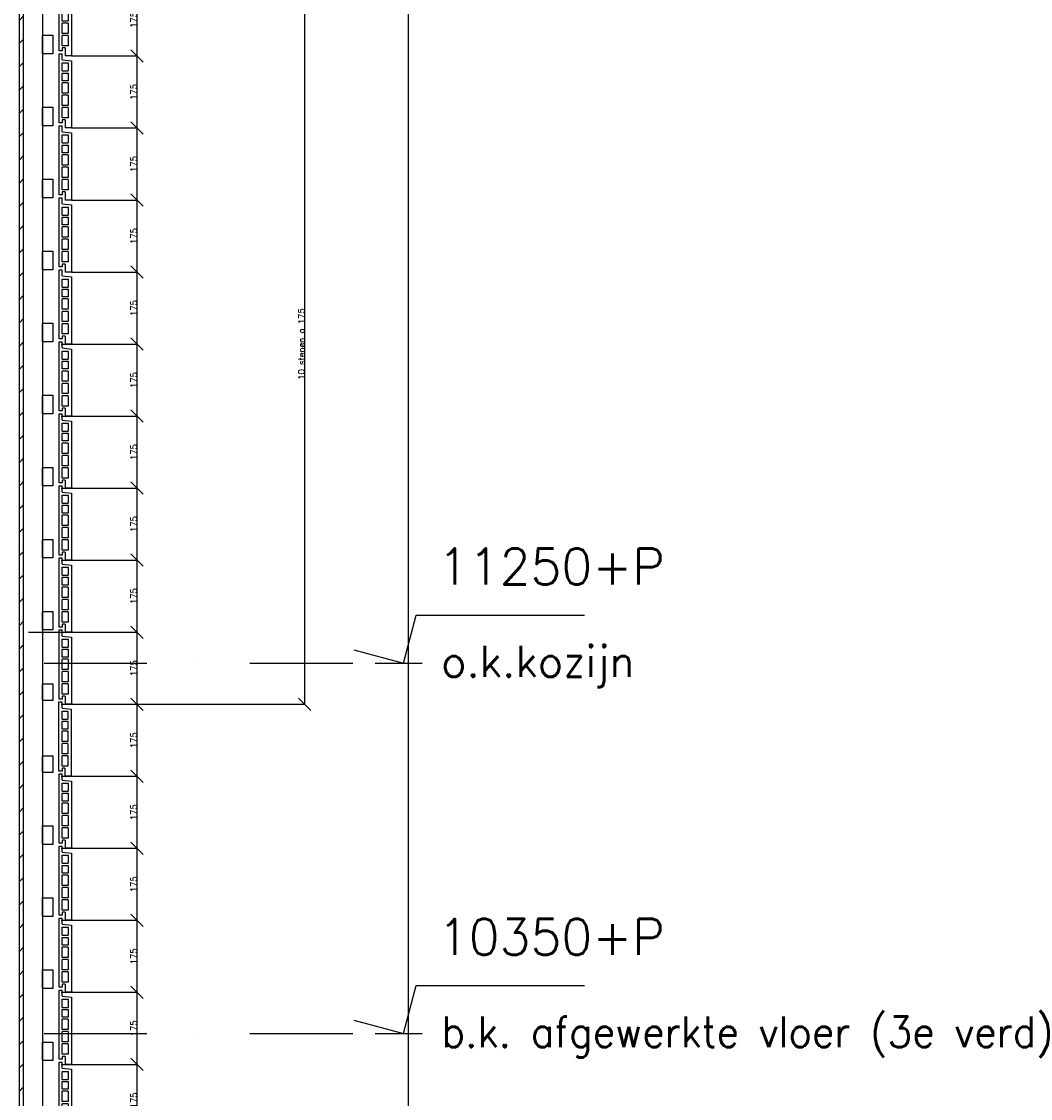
# Model space of a CAD drawing. Extents: x 0 to 317513, y 0 to 193913.
# Tile 65 of 69: x 275103 to 277553, y 102638 to 105254. Entities that reach past the tile are written whole.
import ezdxf

# ---------------------------------------------------------------- set-up
doc = ezdxf.new("R2010")
doc.units = 0
doc.header["$LTSCALE"] = 20
doc.header["$MEASUREMENT"] = 0
doc.header["$PDSIZE"] = -1
doc.linetypes.add('DASHDOT', pattern=[25, 12.5, -6.25, 0, -6.25])
doc.linetypes.add('DD1', pattern=[2.66667, 1.66667, -0.5, 0, -0.5])
doc.layers.get('0').update_dxf_attribs({"linetype": 'CONTINUOUS'})
doc.layers.get('DEFPOINTS').update_dxf_attribs({"linetype": 'CONTINUOUS'})
for name, color, linetype in [('A--A42--_F-23-', 9, 'CONTINUOUS'), ('A--L21D3_BUITENWAND', 3, 'CONTINUOUS'), ('A--L21D4_BUITENWAND', 4, 'CONTINUOUS'), ('A--L31--', 2, 'CONTINUOUS'), ('A--L42--', 7, 'CONTINUOUS'), ('A--L42--_F-23-', 7, 'CONTINUOUS'), ('A--M$1A-_F123-', 1, 'CONTINUOUS'), ('A--M01A1_MAATVOERING', 1, 'CONTINUOUS'), ('A--M01B1_HOOGTE_MAATV', 1, 'CONTINUOUS'), ('A--T01B2_HOOGTE_MAATV', 2, 'CONTINUOUS'), ('A--T01B3_HOOGTE_MAATV', 3, 'CONTINUOUS'), ('STRAMIEN', 8, 'DD1')]:
    doc.layers.add(name, color=color, linetype=linetype)
doc.styles.add('HOOGTEXT', font='ROMANS.shx', dxfattribs={"height": 2.5})
doc.styles.add('MAATLIJN', font='ROMANS')
doc.dimstyles.new('ALFA25', dxfattribs={"dimscale": 0.3, "dimtxt": 50, "dimasz": 100, "dimexe": 0, "dimexo": 0, "dimgap": 2, "dimtad": 1, "dimdec": 0, "dimzin": 0, "dimdsep": 46, "dimtxsty": 'MAATLIJN', "dimblk1": 'OBLIQUE', "dimblk2": 'OBLIQUE', "dimsah": 1, "dimcen": 0, "dimclrd": 1, "dimclre": 1, "dimclrt": 2, "dimadec": 0, "dimazin": 0, "dimtfac": 0.75, "dimtdec": 4, "dimtix": 1, "dimtmove": 2, "dimatfit": 3, "dimldrblk": 'OBLIQUE', "dimfxl": 0, "dimtvp": 1.5, "dimtolj": 1, "dimtzin": 0, "dimarcsym": 0})

# ---------------------------------------------------------------- blocks, each defined once
blk = doc.blocks.new('HOOGTEP')
at = {"layer": 'A--M01A1_MAATVOERING'}
for p, q in [((0, 0), (0.624, 2.33)), ((0.624, 2.33), (8.794, 2.33)), ((-2.415, 0.647), (0, 0))]:
    blk.add_line(p, q, dxfattribs=at)
at = {"layer": 'A--M01B1_HOOGTE_MAATV'}
blk.add_line((-1.379, 0), (0.911, 0), dxfattribs=at)
at = {"layer": 'A--T01B2_HOOGTE_MAATV', "style": 'HOOGTEXT', "flags": 4}
blk.add_attdef('TEKST', (1.84, -0.671), '', height=1.5, dxfattribs=at)
at = {"layer": 'A--T01B3_HOOGTE_MAATV', "style": 'HOOGTEXT', "flags": 4}
blk.add_attdef('HOOGTE', (1.673, 3.819), '', height=1.75, dxfattribs=at)
blk = doc.blocks.new('*U600')
at = {"layer": 'A--A42--_F-23-', "linetype": 'Continuous'}
h = blk.add_hatch(dxfattribs=at)
h.set_pattern_fill('ALFALINE', color=256, scale=40, style=0)
h.set_pattern_definition([(45, (-275102.83, -101910.898), (-28.284271, 28.284271), [])])
h.paths.add_polyline_path([(0, 0), (-5, 0), (-5, 5181.5), (0, 5181.5), (5, 5181.5), (5, 0)])
at = {"layer": 'A--L42--_F-23-', "color": 2, "linetype": 'Continuous'}
for points in [[(0, 0), (-5, 0), (-5, 5181.5), (0, 5181.5)], [(0, 0), (5, 0), (5, 5181.5), (0, 5181.5)]]:
    blk.add_lwpolyline(points, dxfattribs=at)
blk = doc.blocks.new('_OBLIQUE')
at = {"color": 0, "linetype": 'ByBlock'}
blk.add_line((-0.5, -0.5), (0.5, 0.5), dxfattribs=at)
blk = doc.blocks.new('*D217')
at = {"color": 1, "linetype": 'ByBlock'}
for p, q in [((275198.8, 103245.9), (275383.4, 103245.9)), ((275383.4, 103070.9), (275383.4, 103245.9)), ((275198.8, 103070.9), (275383.4, 103070.9))]:
    blk.add_line(p, q, dxfattribs=at)
at = {"layer": 'DEFPOINTS', "color": 0, "linetype": 'ByBlock'}
for p in [(275198.8, 103245.9), (275383.4, 103245.9), (275198.8, 103070.9)]:
    blk.add_point(p, dxfattribs=at)
at = {"color": 1, "linetype": 'ByBlock', "xscale": 30, "yscale": 30, "zscale": 30}
for p, rotation in [((275383.4, 103245.9), 90), ((275383.4, 103070.9), 270)]:
    blk.add_blockref('_OBLIQUE', p, dxfattribs=dict(at, rotation=rotation))
at = {"color": 2, "linetype": 'ByBlock', "insert": (275375.3, 103158.4), "char_height": 15, "attachment_point": 5, "rotation": 90, "style": 'MAATLIJN'}
blk.add_mtext('\\A1;175', dxfattribs=at)
blk = doc.blocks.new('*D218')
at = {"color": 1, "linetype": 'ByBlock'}
for p, q in [((275198.8, 103420.9), (275383.4, 103420.9)), ((275383.4, 103245.9), (275383.4, 103420.9)), ((275198.8, 103245.9), (275383.4, 103245.9))]:
    blk.add_line(p, q, dxfattribs=at)
at = {"layer": 'DEFPOINTS', "color": 0, "linetype": 'ByBlock'}
for p in [(275198.8, 103420.9), (275383.4, 103420.9), (275198.8, 103245.9)]:
    blk.add_point(p, dxfattribs=at)
at = {"color": 1, "linetype": 'ByBlock', "xscale": 30, "yscale": 30, "zscale": 30}
for p, rotation in [((275383.4, 103420.9), 90), ((275383.4, 103245.9), 270)]:
    blk.add_blockref('_OBLIQUE', p, dxfattribs=dict(at, rotation=rotation))
at = {"color": 2, "linetype": 'ByBlock', "insert": (275375.3, 103333.4), "char_height": 15, "attachment_point": 5, "rotation": 90, "style": 'MAATLIJN'}
blk.add_mtext('\\A1;175', dxfattribs=at)
blk = doc.blocks.new('*D219')
at = {"color": 1, "linetype": 'ByBlock'}
for p, q in [((275198.8, 103420.9), (275383.4, 103420.9)), ((275383.4, 103245.9), (275383.4, 103420.9)), ((275198.8, 103245.9), (275383.4, 103245.9))]:
    blk.add_line(p, q, dxfattribs=at)
at = {"layer": 'DEFPOINTS', "color": 0, "linetype": 'ByBlock'}
for p in [(275198.8, 103420.9), (275383.4, 103420.9), (275198.8, 103245.9)]:
    blk.add_point(p, dxfattribs=at)
at = {"color": 1, "linetype": 'ByBlock', "xscale": 30, "yscale": 30, "zscale": 30}
for p, rotation in [((275383.4, 103420.9), 90), ((275383.4, 103245.9), 270)]:
    blk.add_blockref('_OBLIQUE', p, dxfattribs=dict(at, rotation=rotation))
at = {"color": 2, "linetype": 'ByBlock', "insert": (275375.3, 103333.4), "char_height": 15, "attachment_point": 5, "rotation": 90, "style": 'MAATLIJN'}
blk.add_mtext('\\A1;175', dxfattribs=at)
blk = doc.blocks.new('*D220')
at = {"color": 1, "linetype": 'ByBlock'}
for p, q in [((275198.8, 103595.9), (275383.4, 103595.9)), ((275383.4, 103420.9), (275383.4, 103595.9)), ((275198.8, 103420.9), (275383.4, 103420.9))]:
    blk.add_line(p, q, dxfattribs=at)
at = {"layer": 'DEFPOINTS', "color": 0, "linetype": 'ByBlock'}
for p in [(275198.8, 103595.9), (275383.4, 103595.9), (275198.8, 103420.9)]:
    blk.add_point(p, dxfattribs=at)
at = {"color": 1, "linetype": 'ByBlock', "xscale": 30, "yscale": 30, "zscale": 30}
for p, rotation in [((275383.4, 103595.9), 90), ((275383.4, 103420.9), 270)]:
    blk.add_blockref('_OBLIQUE', p, dxfattribs=dict(at, rotation=rotation))
at = {"color": 2, "linetype": 'ByBlock', "insert": (275375.3, 103508.4), "char_height": 15, "attachment_point": 5, "rotation": 90, "style": 'MAATLIJN'}
blk.add_mtext('\\A1;175', dxfattribs=at)
blk = doc.blocks.new('*D221')
at = {"color": 1, "linetype": 'ByBlock'}
for p, q in [((275198.8, 103945.9), (275383.4, 103945.9)), ((275383.4, 103770.9), (275383.4, 103945.9)), ((275120.1, 103770.9), (275383.4, 103770.9))]:
    blk.add_line(p, q, dxfattribs=at)
at = {"layer": 'DEFPOINTS', "color": 0, "linetype": 'ByBlock'}
for p in [(275198.8, 103945.9), (275383.4, 103945.9), (275120.1, 103770.9)]:
    blk.add_point(p, dxfattribs=at)
at = {"color": 1, "linetype": 'ByBlock', "xscale": 30, "yscale": 30, "zscale": 30}
for p, rotation in [((275383.4, 103945.9), 90), ((275383.4, 103770.9), 270)]:
    blk.add_blockref('_OBLIQUE', p, dxfattribs=dict(at, rotation=rotation))
at = {"color": 2, "linetype": 'ByBlock', "insert": (275375.3, 103858.4), "char_height": 15, "attachment_point": 5, "rotation": 90, "style": 'MAATLIJN'}
blk.add_mtext('\\A1;175', dxfattribs=at)
blk = doc.blocks.new('*D222')
at = {"color": 1, "linetype": 'ByBlock'}
for p, q in [((275198.8, 104120.9), (275383.4, 104120.9)), ((275383.4, 103945.9), (275383.4, 104120.9)), ((275198.8, 103945.9), (275383.4, 103945.9))]:
    blk.add_line(p, q, dxfattribs=at)
at = {"layer": 'DEFPOINTS', "color": 0, "linetype": 'ByBlock'}
for p in [(275198.8, 104120.9), (275383.4, 104120.9), (275198.8, 103945.9)]:
    blk.add_point(p, dxfattribs=at)
at = {"color": 1, "linetype": 'ByBlock', "xscale": 30, "yscale": 30, "zscale": 30}
for p, rotation in [((275383.4, 104120.9), 90), ((275383.4, 103945.9), 270)]:
    blk.add_blockref('_OBLIQUE', p, dxfattribs=dict(at, rotation=rotation))
at = {"color": 2, "linetype": 'ByBlock', "insert": (275375.3, 104033.4), "char_height": 15, "attachment_point": 5, "rotation": 90, "style": 'MAATLIJN'}
blk.add_mtext('\\A1;175', dxfattribs=at)
blk = doc.blocks.new('*D223')
at = {"color": 1, "linetype": 'ByBlock'}
for p, q in [((275198.8, 104295.9), (275383.4, 104295.9)), ((275383.4, 104120.9), (275383.4, 104295.9)), ((275198.8, 104120.9), (275383.4, 104120.9))]:
    blk.add_line(p, q, dxfattribs=at)
at = {"layer": 'DEFPOINTS', "color": 0, "linetype": 'ByBlock'}
for p in [(275198.8, 104295.9), (275383.4, 104295.9), (275198.8, 104120.9)]:
    blk.add_point(p, dxfattribs=at)
at = {"color": 1, "linetype": 'ByBlock', "xscale": 30, "yscale": 30, "zscale": 30}
for p, rotation in [((275383.4, 104295.9), 90), ((275383.4, 104120.9), 270)]:
    blk.add_blockref('_OBLIQUE', p, dxfattribs=dict(at, rotation=rotation))
at = {"color": 2, "linetype": 'ByBlock', "insert": (275375.3, 104208.4), "char_height": 15, "attachment_point": 5, "rotation": 90, "style": 'MAATLIJN'}
blk.add_mtext('\\A1;175', dxfattribs=at)
blk = doc.blocks.new('*D224')
at = {"color": 1, "linetype": 'ByBlock'}
for p, q in [((275198.8, 104470.9), (275383.4, 104470.9)), ((275383.4, 104295.9), (275383.4, 104470.9)), ((275198.8, 104295.9), (275383.4, 104295.9))]:
    blk.add_line(p, q, dxfattribs=at)
at = {"layer": 'DEFPOINTS', "color": 0, "linetype": 'ByBlock'}
for p in [(275198.8, 104470.9), (275383.4, 104470.9), (275198.8, 104295.9)]:
    blk.add_point(p, dxfattribs=at)
at = {"color": 1, "linetype": 'ByBlock', "xscale": 30, "yscale": 30, "zscale": 30}
for p, rotation in [((275383.4, 104470.9), 90), ((275383.4, 104295.9), 270)]:
    blk.add_blockref('_OBLIQUE', p, dxfattribs=dict(at, rotation=rotation))
at = {"color": 2, "linetype": 'ByBlock', "insert": (275375.3, 104383.4), "char_height": 15, "attachment_point": 5, "rotation": 90, "style": 'MAATLIJN'}
blk.add_mtext('\\A1;175', dxfattribs=at)
blk = doc.blocks.new('*D225')
at = {"color": 1, "linetype": 'ByBlock'}
for p, q in [((275223.8, 104645.9), (275383.4, 104645.9)), ((275383.4, 104470.9), (275383.4, 104645.9)), ((275223.8, 104470.9), (275383.4, 104470.9))]:
    blk.add_line(p, q, dxfattribs=at)
at = {"layer": 'DEFPOINTS', "color": 0, "linetype": 'ByBlock'}
for p in [(275223.8, 104645.9), (275383.4, 104645.9), (275223.8, 104470.9)]:
    blk.add_point(p, dxfattribs=at)
at = {"color": 1, "linetype": 'ByBlock', "xscale": 30, "yscale": 30, "zscale": 30}
for p, rotation in [((275383.4, 104645.9), 90), ((275383.4, 104470.9), 270)]:
    blk.add_blockref('_OBLIQUE', p, dxfattribs=dict(at, rotation=rotation))
at = {"color": 2, "linetype": 'ByBlock', "insert": (275375.3, 104558.4), "char_height": 15, "attachment_point": 5, "rotation": 90, "style": 'MAATLIJN'}
blk.add_mtext('\\A1;175', dxfattribs=at)
blk = doc.blocks.new('*D226')
at = {"color": 1, "linetype": 'ByBlock'}
for p, q in [((275223.8, 104820.9), (275383.4, 104820.9)), ((275383.4, 104645.9), (275383.4, 104820.9)), ((275223.8, 104645.9), (275383.4, 104645.9))]:
    blk.add_line(p, q, dxfattribs=at)
at = {"layer": 'DEFPOINTS', "color": 0, "linetype": 'ByBlock'}
for p in [(275223.8, 104820.9), (275383.4, 104820.9), (275223.8, 104645.9)]:
    blk.add_point(p, dxfattribs=at)
at = {"color": 1, "linetype": 'ByBlock', "xscale": 30, "yscale": 30, "zscale": 30}
for p, rotation in [((275383.4, 104820.9), 90), ((275383.4, 104645.9), 270)]:
    blk.add_blockref('_OBLIQUE', p, dxfattribs=dict(at, rotation=rotation))
at = {"color": 2, "linetype": 'ByBlock', "insert": (275375.3, 104733.4), "char_height": 15, "attachment_point": 5, "rotation": 90, "style": 'MAATLIJN'}
blk.add_mtext('\\A1;175', dxfattribs=at)
blk = doc.blocks.new('*D227')
at = {"color": 1, "linetype": 'ByBlock'}
for p, q in [((275223.8, 104995.9), (275383.4, 104995.9)), ((275383.4, 104820.9), (275383.4, 104995.9)), ((275277.5, 104820.9), (275383.4, 104820.9))]:
    blk.add_line(p, q, dxfattribs=at)
at = {"layer": 'DEFPOINTS', "color": 0, "linetype": 'ByBlock'}
for p in [(275223.8, 104995.9), (275383.4, 104995.9), (275277.5, 104820.9)]:
    blk.add_point(p, dxfattribs=at)
at = {"color": 1, "linetype": 'ByBlock', "xscale": 30, "yscale": 30, "zscale": 30}
for p, rotation in [((275383.4, 104995.9), 90), ((275383.4, 104820.9), 270)]:
    blk.add_blockref('_OBLIQUE', p, dxfattribs=dict(at, rotation=rotation))
at = {"color": 2, "linetype": 'ByBlock', "insert": (275375.3, 104908.4), "char_height": 15, "attachment_point": 5, "rotation": 90, "style": 'MAATLIJN'}
blk.add_mtext('\\A1;175', dxfattribs=at)
blk = doc.blocks.new('*D228')
at = {"color": 1, "linetype": 'ByBlock'}
for p, q in [((275223.8, 105170.9), (275383.4, 105170.9)), ((275383.4, 104995.9), (275383.4, 105170.9)), ((275223.8, 104995.9), (275383.4, 104995.9))]:
    blk.add_line(p, q, dxfattribs=at)
at = {"layer": 'DEFPOINTS', "color": 0, "linetype": 'ByBlock'}
for p in [(275223.8, 105170.9), (275383.4, 105170.9), (275223.8, 104995.9)]:
    blk.add_point(p, dxfattribs=at)
at = {"color": 1, "linetype": 'ByBlock', "xscale": 30, "yscale": 30, "zscale": 30}
for p, rotation in [((275383.4, 105170.9), 90), ((275383.4, 104995.9), 270)]:
    blk.add_blockref('_OBLIQUE', p, dxfattribs=dict(at, rotation=rotation))
at = {"color": 2, "linetype": 'ByBlock', "insert": (275375.3, 105083.4), "char_height": 15, "attachment_point": 5, "rotation": 90, "style": 'MAATLIJN'}
blk.add_mtext('\\A1;175', dxfattribs=at)
blk = doc.blocks.new('*D229')
at = {"color": 1, "linetype": 'ByBlock'}
for p, q in [((275223.8, 105345.9), (275383.4, 105345.9)), ((275383.4, 105170.9), (275383.4, 105345.9)), ((275223.8, 105170.9), (275383.4, 105170.9))]:
    blk.add_line(p, q, dxfattribs=at)
at = {"layer": 'DEFPOINTS', "color": 0, "linetype": 'ByBlock'}
for p in [(275223.8, 105345.9), (275383.4, 105345.9), (275223.8, 105170.9)]:
    blk.add_point(p, dxfattribs=at)
at = {"color": 1, "linetype": 'ByBlock', "xscale": 30, "yscale": 30, "zscale": 30}
for p, rotation in [((275383.4, 105345.9), 90), ((275383.4, 105170.9), 270)]:
    blk.add_blockref('_OBLIQUE', p, dxfattribs=dict(at, rotation=rotation))
at = {"color": 2, "linetype": 'ByBlock', "insert": (275375.3, 105258.4), "char_height": 15, "attachment_point": 5, "rotation": 90, "style": 'MAATLIJN'}
blk.add_mtext('\\A1;175', dxfattribs=at)
blk = doc.blocks.new('ARGETON175')
at = {"layer": 'A--L21D3_BUITENWAND'}
for p, q in [((0, 168), (-8, 168)), ((-8, 153), (-8, 168)), ((0, 0), (0, 168)), ((-8, 153), (-30, 150.5)), ((-30, 150.5), (-30, -12.5)), ((-22, 145.5), (-22, 126)), ((-8, 145.5), (-22, 145.5)), ((-8, 126), (-8, 145.5)), ((-8, 126), (-22, 126)), ((-8, 121), (-22, 121)), ((-22, 121), (-22, 102)), ((-8, 102), (-8, 121)), ((-22, 102), (-8, 102)), ((-22, 97), (-22, 72)), ((-22, 97), (-8, 97)), ((-8, 72), (-8, 97)), ((-22, 72), (-8, 72)), ((-22, 67), (-22, 42)), ((-22, 67), (-8, 67)), ((-8, 42), (-8, 67)), ((-22, 42), (-8, 42)), ((-22, 37), (-22, 12)), ((-22, 37), (-8, 37)), ((-8, 12), (-8, 37)), ((-22, 12), (-8, 12)), ((-15, 7), (-15, -12.5)), ((-15, 7), (-8, 7)), ((-8, 7), (-8, 0)), ((-8, 0), (0, 0)), ((-30, -12.5), (-15, -12.5))]:
    blk.add_line(p, q, dxfattribs=at)
blk = doc.blocks.new('*D238')
at = {"color": 1, "linetype": 'ByBlock'}
for p, q in [((275198.8, 103770.9), (275383.4, 103770.9)), ((275383.4, 103595.9), (275383.4, 103770.9)), ((275198.8, 103595.9), (275383.4, 103595.9))]:
    blk.add_line(p, q, dxfattribs=at)
at = {"layer": 'DEFPOINTS', "color": 0, "linetype": 'ByBlock'}
for p in [(275198.8, 103770.9), (275383.4, 103770.9), (275198.8, 103595.9)]:
    blk.add_point(p, dxfattribs=at)
at = {"color": 1, "linetype": 'ByBlock', "xscale": 30, "yscale": 30, "zscale": 30}
for p, rotation in [((275383.4, 103770.9), 90), ((275383.4, 103595.9), 270)]:
    blk.add_blockref('_OBLIQUE', p, dxfattribs=dict(at, rotation=rotation))
at = {"color": 2, "linetype": 'ByBlock', "insert": (275375.3, 103683.4), "char_height": 15, "attachment_point": 5, "rotation": 90, "style": 'MAATLIJN'}
blk.add_mtext('\\A1;175', dxfattribs=at)
blk = doc.blocks.new('*D239')
at = {"color": 1, "linetype": 'ByBlock'}
for p, q in [((275291.1, 105345.9), (275790.7, 105345.9)), ((275790.7, 103595.9), (275790.7, 105345.9)), ((275291.1, 103595.9), (275790.7, 103595.9))]:
    blk.add_line(p, q, dxfattribs=at)
at = {"layer": 'DEFPOINTS', "color": 0, "linetype": 'ByBlock'}
for p in [(275291.1, 105345.9), (275790.7, 105345.9), (275291.1, 103595.9)]:
    blk.add_point(p, dxfattribs=at)
at = {"color": 1, "linetype": 'ByBlock', "xscale": 30, "yscale": 30, "zscale": 30}
for p, rotation in [((275790.7, 105345.9), 90), ((275790.7, 103595.9), 270)]:
    blk.add_blockref('_OBLIQUE', p, dxfattribs=dict(at, rotation=rotation))
at = {"color": 2, "linetype": 'ByBlock', "insert": (275782.6, 104470.9), "char_height": 15, "attachment_point": 5, "rotation": 90, "style": 'MAATLIJN'}
blk.add_mtext('\\A1;10 stenen a 175', dxfattribs=at)
blk = doc.blocks.new('*D244')
at = {"color": 1, "linetype": 'ByBlock'}
for p, q in [((275198.8, 103070.9), (275383.4, 103070.9)), ((275383.4, 102895.9), (275383.4, 103070.9)), ((275198.8, 102895.9), (275383.4, 102895.9))]:
    blk.add_line(p, q, dxfattribs=at)
at = {"layer": 'DEFPOINTS', "color": 0, "linetype": 'ByBlock'}
for p in [(275198.8, 103070.9), (275383.4, 103070.9), (275198.8, 102895.9)]:
    blk.add_point(p, dxfattribs=at)
at = {"color": 1, "linetype": 'ByBlock', "xscale": 30, "yscale": 30, "zscale": 30}
for p, rotation in [((275383.4, 103070.9), 90), ((275383.4, 102895.9), 270)]:
    blk.add_blockref('_OBLIQUE', p, dxfattribs=dict(at, rotation=rotation))
at = {"color": 2, "linetype": 'ByBlock', "insert": (275375.3, 102983.4), "char_height": 15, "attachment_point": 5, "rotation": 90, "style": 'MAATLIJN'}
blk.add_mtext('\\A1;175', dxfattribs=at)
blk = doc.blocks.new('*D245')
at = {"color": 1, "linetype": 'ByBlock'}
for p, q in [((275198.8, 102895.9), (275383.4, 102895.9)), ((275383.4, 102720.9), (275383.4, 102895.9)), ((275198.8, 102720.9), (275383.4, 102720.9))]:
    blk.add_line(p, q, dxfattribs=at)
at = {"layer": 'DEFPOINTS', "color": 0, "linetype": 'ByBlock'}
for p in [(275198.8, 102895.9), (275383.4, 102895.9), (275198.8, 102720.9)]:
    blk.add_point(p, dxfattribs=at)
at = {"color": 1, "linetype": 'ByBlock', "xscale": 30, "yscale": 30, "zscale": 30}
for p, rotation in [((275383.4, 102895.9), 90), ((275383.4, 102720.9), 270)]:
    blk.add_blockref('_OBLIQUE', p, dxfattribs=dict(at, rotation=rotation))
at = {"color": 2, "linetype": 'ByBlock', "insert": (275375.3, 102808.4), "char_height": 15, "attachment_point": 5, "rotation": 90, "style": 'MAATLIJN'}
blk.add_mtext('\\A1;175', dxfattribs=at)
blk = doc.blocks.new('*D246')
at = {"color": 1, "linetype": 'ByBlock'}
for p, q in [((275198.8, 102720.9), (275383.4, 102720.9)), ((275383.4, 102545.9), (275383.4, 102720.9)), ((275198.8, 102545.9), (275383.4, 102545.9))]:
    blk.add_line(p, q, dxfattribs=at)
at = {"layer": 'DEFPOINTS', "color": 0, "linetype": 'ByBlock'}
for p in [(275198.8, 102720.9), (275383.4, 102720.9), (275198.8, 102545.9)]:
    blk.add_point(p, dxfattribs=at)
at = {"color": 1, "linetype": 'ByBlock', "xscale": 30, "yscale": 30, "zscale": 30}
for p, rotation in [((275383.4, 102720.9), 90), ((275383.4, 102545.9), 270)]:
    blk.add_blockref('_OBLIQUE', p, dxfattribs=dict(at, rotation=rotation))
at = {"color": 2, "linetype": 'ByBlock', "insert": (275375.3, 102633.4), "char_height": 15, "attachment_point": 5, "rotation": 90, "style": 'MAATLIJN'}
blk.add_mtext('\\A1;175', dxfattribs=at)

msp = doc.modelspace()

# ---------------------------------------------------------------- linework, layer by layer
at = {"layer": 'A--L21D4_BUITENWAND'}
for points in [[(275178.83, 105176.4), (275153.83, 105176.4), (275153.83, 105221.4), (275178.83, 105221.4)], [(275178.83, 105001.4), (275153.83, 105001.4), (275153.83, 105046.4), (275178.83, 105046.4)], [(275178.83, 104826.4), (275153.83, 104826.4), (275153.83, 104871.4), (275178.83, 104871.4)], [(275178.83, 104651.4), (275153.83, 104651.4), (275153.83, 104696.4), (275178.83, 104696.4)], [(275178.83, 104476.4), (275153.83, 104476.4), (275153.83, 104521.4), (275178.83, 104521.4)], [(275178.83, 104301.4), (275153.83, 104301.4), (275153.83, 104346.4), (275178.83, 104346.4)], [(275178.83, 104126.4), (275153.83, 104126.4), (275153.83, 104171.4), (275178.83, 104171.4)], [(275178.83, 103951.4), (275153.83, 103951.4), (275153.83, 103996.4), (275178.83, 103996.4)], [(275178.83, 103776.4), (275153.83, 103776.4), (275153.83, 103821.4), (275178.83, 103821.4)], [(275178.83, 103605.18), (275153.83, 103605.18), (275153.83, 103645.18), (275178.83, 103645.18)], [(275178.83, 103430.18), (275153.83, 103430.18), (275153.83, 103470.18), (275178.83, 103470.18)], [(275178.83, 103255.18), (275153.83, 103255.18), (275153.83, 103300.18), (275178.83, 103300.18)], [(275178.83, 103080.18), (275153.83, 103080.18), (275153.83, 103125.18), (275178.83, 103125.18)], [(275178.83, 102905.18), (275153.83, 102905.18), (275153.83, 102950.18), (275178.83, 102950.18)], [(275178.83, 102730.18), (275153.83, 102730.18), (275153.83, 102775.18), (275178.83, 102775.18)]]:
    msp.add_lwpolyline(points, close=True, dxfattribs=at)
at = {"layer": 'A--L31--'}
for p, q in [((275153.83, 107065.4), (275153.83, 101927.32)), ((275153.83, 103624.42), (275153.83, 101915.9))]:
    msp.add_line(p, q, dxfattribs=at)
at = {"layer": 'STRAMIEN', "linetype": 'Continuous'}
msp.add_line((276041.87, 107984.65), (276041.87, 92163.71), dxfattribs=at)
at = {"layer": 'STRAMIEN', "linetype": 'DASHDOT'}
for p, q in [((270656.59, 103695.9), (276142.8, 103695.9)), ((270656.59, 102795.9), (276142.8, 102795.9))]:
    msp.add_line(p, q, dxfattribs=at)

# ---------------------------------------------------------------- block references
at = {"xscale": -1}
for p in [(275193.83, 105183.4), (275193.83, 105008.4), (275193.83, 104833.4), (275193.83, 104658.4), (275193.83, 104483.4), (275193.83, 104308.4), (275193.83, 104133.4), (275193.83, 103958.4), (275193.83, 103783.4), (275193.83, 103608.4), (275193.83, 103258.4), (275193.83, 103083.4), (275193.83, 102908.4), (275193.83, 102733.4), (275193.83, 102558.4)]:
    msp.add_blockref('ARGETON175', p, dxfattribs=at)
at = {"xscale": 50, "yscale": 50, "zscale": 50}
for p, values in [((276030.19, 103695.9), {'TEKST': 'o.k.kozijn', 'HOOGTE': '11250+P'}), ((276030.19, 102795.9), {'TEKST': 'b.k. afgewerkte vloer (3e verd)', 'HOOGTE': '10350+P'})]:
    msp.add_blockref('HOOGTEP', p, dxfattribs=at).add_auto_attribs(values)
at = {"extrusion": (0, 0, -1), "zscale": -1}
msp.add_blockref('ARGETON175', (-275193.33, 103433.4), dxfattribs=at)
at = {"layer": 'A--L42--'}
msp.add_blockref('*U600', (275102.83, 101910.9), dxfattribs=at)

# ---------------------------------------------------------------- dimensions: what is measured, and where the dimension line sits
at = {"layer": 'A--M$1A-_F123-'}
for base, p1, p2, picture, middle in [((275383.38, 105345.9), (275223.83, 105170.9), (275223.83, 105345.9), '*D229', (275375.28, 105258.4)), ((275383.38, 105170.9), (275223.83, 104995.9), (275223.83, 105170.9), '*D228', (275375.28, 105083.4)), ((275383.38, 104995.9), (275277.55, 104820.9), (275223.83, 104995.9), '*D227', (275375.28, 104908.4)), ((275383.38, 104820.9), (275223.83, 104645.9), (275223.83, 104820.9), '*D226', (275375.28, 104733.4)), ((275383.38, 104645.9), (275223.83, 104470.9), (275223.83, 104645.9), '*D225', (275375.28, 104558.4)), ((275383.38, 104470.9), (275198.83, 104295.9), (275198.83, 104470.9), '*D224', (275375.28, 104383.4)), ((275383.38, 104295.9), (275198.83, 104120.9), (275198.83, 104295.9), '*D223', (275375.28, 104208.4)), ((275383.38, 104120.9), (275198.83, 103945.9), (275198.83, 104120.9), '*D222', (275375.28, 104033.4)), ((275383.38, 103945.9), (275120.11, 103770.9), (275198.83, 103945.9), '*D221', (275375.28, 103858.4)), ((275383.38, 103770.9), (275198.83, 103595.9), (275198.83, 103770.9), '*D238', (275375.28, 103683.4)), ((275383.38, 103595.9), (275198.83, 103420.9), (275198.83, 103595.9), '*D220', (275375.28, 103508.4)), ((275383.38, 103420.9), (275198.83, 103245.9), (275198.83, 103420.9), '*D218', (275375.28, 103333.4)), ((275383.38, 103420.9), (275198.83, 103245.9), (275198.83, 103420.9), '*D219', (275375.28, 103333.4)), ((275383.38, 103245.9), (275198.83, 103070.9), (275198.83, 103245.9), '*D217', (275375.28, 103158.4)), ((275383.38, 103070.9), (275198.83, 102895.9), (275198.83, 103070.9), '*D244', (275375.28, 102983.4)), ((275383.38, 102895.9), (275198.83, 102720.9), (275198.83, 102895.9), '*D245', (275375.28, 102808.4)), ((275383.38, 102720.9), (275198.83, 102545.9), (275198.83, 102720.9), '*D246', (275375.28, 102633.4))]:
    dim = msp.add_linear_dim(base=base, p1=p1, p2=p2, angle=90, dimstyle='ALFA25', override={"dimscale": 0.3}, dxfattribs=at)
    dim.commit()
    dim.dimension.update_dxf_attribs({"geometry": picture, "text_midpoint": middle})
dim = msp.add_linear_dim(base=(275790.65, 105345.9), p1=(275291.11, 103595.9), p2=(275291.11, 105345.9), angle=90, text='10 stenen a 175', dimstyle='ALFA25', override={"dimscale": 0.3}, dxfattribs=at)
dim.commit()
dim.dimension.update_dxf_attribs({"geometry": '*D239', "text_midpoint": (275782.55, 104470.9)})

doc.saveas('drawing.dxf')
